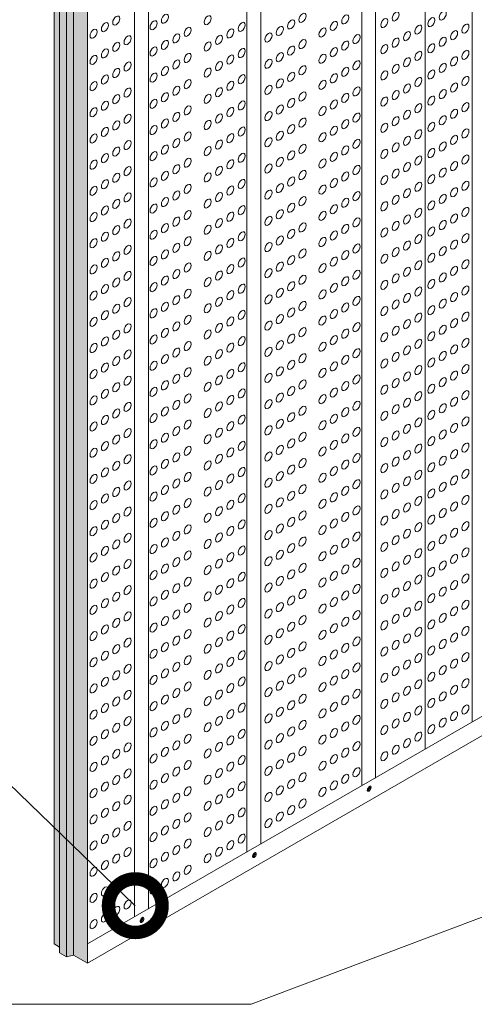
# Model space of a CAD drawing. Header units: millimetres. Extents: x 736.7 to 766.2, y 80.8 to 116.7.
# Tile 3 of 9: x 746.4 to 749.8, y 94.5 to 101.8. Entities that reach past the tile are written whole.
import ezdxf

# ---------------------------------------------------------------- set-up
doc = ezdxf.new("R2010")
doc.units = ezdxf.units.MM
doc.header["$LTSCALE"] = 0.025
doc.linetypes.add('DASHED2', pattern=[9.525, 6.35, -3.175])
doc.layers.get('0').update_dxf_attribs({"lineweight": 5})
for name, color, linetype, lineweight in [('00-ACERO', 4, 'Continuous', 15), ('hatch', 252, 'Continuous', 0), ('LAMINA ACCESORIOS', 1, 'Continuous', 20), ('PIJAS', 3, 'Continuous', 0), ('Poliestireno', 253, 'Continuous', 13), ('TEXTO', 7, 'DASHED2', 0)]:
    doc.layers.add(name, color=color, linetype=linetype, lineweight=lineweight)
doc.styles.add('Erika', font='techl___.ttf', dxfattribs={"height": 0.25})
doc.dimstyles.new('Erika', dxfattribs={"dimtxt": 0.25, "dimasz": 0.8, "dimexe": 0.5, "dimexo": 0.5, "dimgap": 0, "dimtad": 0, "dimlfac": 0.1, "dimzin": 1, "dimdsep": 46, "dimtxsty": 'Erika', "dimblk": 'DOTSMALL', "dimcen": 2.5, "dimse1": 1, "dimse2": 1, "dimclrd": 252, "dimclre": 252, "dimclrt": 256, "dimadec": 0, "dimazin": 0, "dimtfac": 1, "dimtmove": 0, "dimatfit": 3, "dimldrblk": 'DOTSMALL', "dimfxl": 0, "dimlwd": 0, "dimlwe": 0, "dimarcsym": 0})

# ---------------------------------------------------------------- blocks, each defined once
blk = doc.blocks.new('pij')
at = {"layer": 'PIJAS', "lineweight": 0}
for p, q in [((762.4441, 94.4835), (762.4396, 94.4861)), ((762.4451, 94.4754), (762.4406, 94.478)), ((762.4505, 94.4947), (762.446, 94.4973)), ((762.4536, 94.5004), (762.458, 94.4978))]:
    blk.add_line(p, q, dxfattribs=at)
for centre, radius, start, end in [((762.4492, 94.4832), 0.01, 163.44247, 211.30494), ((762.4595, 94.482), 0.0203, 131.39786, 168.60214), ((762.4339, 94.4871), 0.0193, 296.30111, 316.55753), ((762.4306, 94.4987), 0.0203, 311.39786, 348.60214), ((762.4355, 94.4783), 0.01, 343.44247, 31.30494), ((762.4453, 94.4854), 0.01, 268.69506, 316.55753), ((762.4533, 94.4904), 0.01, 88.69506, 136.55753), ((762.4221, 94.5031), 0.0389, 311.39786, 318.83177), ((762.4508, 94.5047), 0.01, 268.69506, 316.55753), ((762.4392, 94.4937), 0.0203, 311.39786, 348.60214), ((762.4495, 94.4926), 0.01, 343.44247, 31.30494)]:
    blk.add_arc(centre, radius, start, end, dxfattribs=at)
at = {"layer": 'PIJAS', "lineweight": 0, "extrusion": (0, 0, -1)}
for centre, major_axis, start_param, end_param in [((762.4456, 94.4896), (-0.0108, -0.0186), 6.167322, 9.561014), ((762.4476, 94.4883), (-0.0108, -0.0186), 5.759587, 10.581991), ((762.4525, 94.4861), (-0.0056, -0.00971), 5.759587, 9.948377)]:
    blk.add_ellipse(centre, major_axis=major_axis, ratio=0.440998, start_param=start_param, end_param=end_param, dxfattribs=at)
blk = doc.blocks.new('_DotSmall')
at = {"color": 0, "linetype": 'ByBlock', "const_width": 0.5}
blk.add_lwpolyline([(-0.0625, 0, 1), (0.0625, 0, 1)], format="xyb", close=True, dxfattribs=at)
blk = doc.blocks.new('duphi')
at = {"layer": 'hatch', "color": 251, "linetype": 'ByBlock', "lineweight": 0, "extrusion": (0, 0, -1)}
for centre in [(763.1432, 101.8286), (760.7087, 101.7903), (760.9872, 101.7558), (761.0718, 101.8046), (761.3902, 101.7932), (762.013, 101.7621), (762.0976, 101.8109), (762.3315, 101.7506), (762.4161, 101.7994), (762.7077, 101.7725), (762.7922, 101.8213), (763.0586, 101.7798), (760.5395, 101.6926), (760.6241, 101.7415), (761.2409, 101.707), (761.5594, 101.6955), (761.644, 101.7443), (761.9284, 101.7132), (762.2469, 101.7018), (762.9614, 101.7237), (763.2278, 101.6821), (763.3123, 101.7309), (760.7932, 101.6438), (761.0718, 101.6093), (761.1564, 101.6581), (761.4748, 101.6467), (761.8438, 101.6644), (762.0976, 101.6156), (762.4161, 101.6041), (762.5006, 101.653), (762.7922, 101.626), (762.8768, 101.6748), (763.1432, 101.6333), (760.6241, 101.5461), (760.7087, 101.595), (760.9872, 101.5605), (761.3902, 101.5978), (761.644, 101.549), (762.013, 101.5667), (762.3315, 101.5553), (762.7077, 101.5772), (763.0586, 101.5844), (763.3123, 101.5356), (760.5395, 101.4973), (761.1564, 101.4628), (761.2409, 101.5116), (761.5594, 101.5002), (761.8438, 101.4691), (761.9284, 101.5179), (762.2469, 101.5065), (762.5006, 101.4576), (762.8768, 101.4795), (762.9614, 101.5283), (763.2278, 101.4868), (760.7087, 101.3997), (760.7932, 101.4485), (761.0718, 101.414), (761.3902, 101.4025), (761.4748, 101.4514), (762.0976, 101.4203), (762.4161, 101.4088), (762.7922, 101.4307), (763.0586, 101.3891), (763.1432, 101.4379), (760.6241, 101.3508), (760.9872, 101.3651), (761.2409, 101.3163), (761.644, 101.3537), (761.9284, 101.3226), (762.013, 101.3714), (762.2469, 101.3111), (762.3315, 101.36), (762.7077, 101.3818), (762.9614, 101.333), (763.3123, 101.3403), (760.5395, 101.302), (760.7932, 101.2532), (761.1564, 101.2675), (761.4748, 101.256), (761.5594, 101.3049), (761.8438, 101.2738), (762.5006, 101.2623), (762.7922, 101.2353), (762.8768, 101.2842), (763.1432, 101.2426), (763.2278, 101.2915), (760.7087, 101.2043), (760.9872, 101.1698), (761.0718, 101.2186), (761.3902, 101.2072), (762.013, 101.1761), (762.0976, 101.2249), (762.3315, 101.1646), (762.4161, 101.2135), (762.7077, 101.1865), (763.0586, 101.1938), (760.5395, 101.1067), (760.6241, 101.1555), (761.2409, 101.121), (761.5594, 101.1095), (761.644, 101.1584), (761.9284, 101.1273), (762.2469, 101.1158), (762.8768, 101.0888), (762.9614, 101.1377), (763.2278, 101.0961), (763.3123, 101.145), (760.7932, 101.0578), (761.0718, 101.0233), (761.1564, 101.0722), (761.4748, 101.0607), (761.8438, 101.0784), (762.0976, 101.0296), (762.4161, 101.0181), (762.5006, 101.067), (762.7922, 101.04), (763.1432, 101.0473), (760.6241, 100.9602), (760.7087, 101.009), (760.9872, 100.9745), (761.3902, 101.0119), (761.644, 100.963), (762.013, 100.9808), (762.3315, 100.9693), (762.7077, 100.9912), (762.9614, 100.9424), (763.0586, 100.9985), (763.3123, 100.9496), (760.5395, 100.9113), (761.1564, 100.8768), (761.2409, 100.9257), (761.5594, 100.9142), (761.8438, 100.8831), (761.9284, 100.9319), (762.2469, 100.9205), (762.5006, 100.8717), (762.8768, 100.8935), (763.2278, 100.9008), (760.7087, 100.8137), (760.7932, 100.8625), (761.0718, 100.828), (761.3902, 100.8165), (761.4748, 100.8654), (762.0976, 100.8343), (762.4161, 100.8228), (762.7077, 100.7959), (762.7922, 100.8447), (763.0586, 100.8031), (763.1432, 100.852), (760.6241, 100.7648), (760.9872, 100.7792), (761.2409, 100.7303), (761.644, 100.7677), (761.9284, 100.7366), (762.013, 100.7854), (762.2469, 100.7252), (762.3315, 100.774), (762.9614, 100.747), (763.3123, 100.7543), (760.5395, 100.716), (760.7932, 100.6672), (761.1564, 100.6815), (761.4748, 100.6701), (761.5594, 100.7189), (761.8438, 100.6878), (762.5006, 100.6763), (762.7922, 100.6494), (762.8768, 100.6982), (763.1432, 100.6567), (763.2278, 100.7055), (760.7087, 100.6184), (760.9872, 100.5838), (761.0718, 100.6327), (761.3902, 100.6212), (762.013, 100.5901), (762.0976, 100.639), (762.3315, 100.5787), (762.4161, 100.6275), (762.7077, 100.6005), (763.0586, 100.6078), (760.5395, 100.5207), (760.6241, 100.5695), (761.2409, 100.535), (761.5594, 100.5236), (761.644, 100.5724), (761.9284, 100.5413), (762.2469, 100.5298), (762.8768, 100.5029), (762.9614, 100.5517), (763.2278, 100.5102), (763.3123, 100.559), (760.7932, 100.4719), (761.0718, 100.4374), (761.1564, 100.4862), (761.4748, 100.4747), (761.8438, 100.4925), (762.0976, 100.4436), (762.4161, 100.4322), (762.5006, 100.481), (762.7922, 100.454), (763.1432, 100.4613), (760.6241, 100.3742), (760.7087, 100.423), (760.9872, 100.3885), (761.3902, 100.4259), (761.644, 100.3771), (762.013, 100.3948), (762.3315, 100.3833), (762.7077, 100.4052), (762.9614, 100.3564), (763.0586, 100.4125), (763.3123, 100.3637), (760.5395, 100.3254), (761.1564, 100.2909), (761.2409, 100.3397), (761.5594, 100.3282), (761.8438, 100.2971), (761.9284, 100.346), (762.2469, 100.3345), (762.5006, 100.2857), (762.8768, 100.3075), (763.2278, 100.3148), (760.7087, 100.2277), (760.7932, 100.2765), (761.0718, 100.242), (761.3902, 100.2306), (761.4748, 100.2794), (762.0976, 100.2483), (762.4161, 100.2368), (762.7077, 100.2099), (762.7922, 100.2587), (763.0586, 100.2172), (763.1432, 100.266), (760.6241, 100.1789), (760.9872, 100.1932), (761.2409, 100.1444), (761.644, 100.1817), (761.9284, 100.1506), (762.013, 100.1995), (762.2469, 100.1392), (762.3315, 100.188), (762.9614, 100.1611), (763.3123, 100.1683), (760.5395, 100.13), (760.7932, 100.0812), (761.1564, 100.0955), (761.4748, 100.0841), (761.5594, 100.1329), (761.8438, 100.1018), (762.5006, 100.0904), (762.7922, 100.0634), (762.8768, 100.1122), (763.1432, 100.0707), (763.2278, 100.1195), (760.7087, 100.0324), (760.9872, 99.9979), (761.0718, 100.0467), (761.3902, 100.0352), (762.013, 100.0041), (762.0976, 100.053), (762.3315, 99.9927), (762.4161, 100.0415), (762.7077, 100.0146), (763.0586, 100.0218), (760.5395, 99.9347), (760.6241, 99.9835), (761.2409, 99.949), (761.5594, 99.9376), (761.644, 99.9864), (761.9284, 99.9553), (762.2469, 99.9439), (762.8768, 99.9169), (762.9614, 99.9657), (763.2278, 99.9242), (763.3123, 99.973), (760.7932, 99.8859), (761.0718, 99.8514), (761.1564, 99.9002), (761.3902, 99.8399), (761.4748, 99.8888), (761.8438, 99.9065), (762.0976, 99.8577), (762.4161, 99.8462), (762.5006, 99.895), (762.7922, 99.8681), (763.1432, 99.8754), (760.6241, 99.7882), (760.7087, 99.8371), (760.9872, 99.8025), (761.644, 99.7911), (762.013, 99.8088), (762.3315, 99.7974), (762.7077, 99.8192), (762.9614, 99.7704), (763.0586, 99.8265), (763.3123, 99.7777), (760.5395, 99.7394), (761.1564, 99.7049), (761.2409, 99.7537), (761.4748, 99.6934), (761.5594, 99.7423), (761.8438, 99.7112), (761.9284, 99.76), (762.2469, 99.7485), (762.5006, 99.6997), (762.8768, 99.7216), (763.2278, 99.7289), (760.7087, 99.6417), (760.7932, 99.6906), (761.0718, 99.6561), (761.3902, 99.6446), (762.0976, 99.6623), (762.4161, 99.6509), (762.7077, 99.6239), (762.7922, 99.6727), (763.0586, 99.6312), (763.1432, 99.68), (760.6241, 99.5929), (760.9872, 99.6072), (761.2409, 99.5584), (761.5594, 99.5469), (761.644, 99.5958), (761.9284, 99.5647), (762.013, 99.6135), (762.2469, 99.5532), (762.3315, 99.602), (762.9614, 99.5751), (763.3123, 99.5824), (760.5395, 99.5441), (760.7932, 99.4952), (761.1564, 99.5096), (761.4748, 99.4981), (761.8438, 99.5158), (762.5006, 99.5044), (762.7922, 99.4774), (762.8768, 99.5262), (763.1432, 99.4847), (763.2278, 99.5335), (760.7087, 99.4464), (760.9872, 99.4119), (761.0718, 99.4607), (761.3902, 99.4493), (761.644, 99.4004), (762.013, 99.4182), (762.0976, 99.467), (762.3315, 99.4067), (762.4161, 99.4556), (762.7077, 99.4286), (763.0586, 99.4359), (760.5395, 99.3487), (760.6241, 99.3976), (761.2409, 99.3631), (761.5594, 99.3516), (761.9284, 99.3693), (762.2469, 99.3579), (762.8768, 99.3309), (762.9614, 99.3798), (763.2278, 99.3382), (763.3123, 99.387), (760.7932, 99.2999), (761.0718, 99.2654), (761.1564, 99.3142), (761.3902, 99.2539), (761.4748, 99.3028), (761.8438, 99.3205), (762.0976, 99.2717), (762.4161, 99.2602), (762.5006, 99.3091), (762.7922, 99.2821), (763.1432, 99.2894), (760.6241, 99.2023), (760.7087, 99.2511), (760.9872, 99.2166), (761.644, 99.2051), (762.013, 99.2228), (762.3315, 99.2114), (762.7077, 99.2333), (762.9614, 99.1844), (763.0586, 99.2405), (763.3123, 99.1917), (760.5395, 99.1534), (761.1564, 99.1189), (761.2409, 99.1677), (761.4748, 99.1075), (761.5594, 99.1563), (761.8438, 99.1252), (761.9284, 99.174), (762.2469, 99.1626), (762.5006, 99.1137), (762.8768, 99.1356), (763.2278, 99.1429), (760.7087, 99.0558), (760.7932, 99.1046), (761.0718, 99.0701), (761.3902, 99.0586), (762.0976, 99.0764), (762.4161, 99.0649), (762.7077, 99.0379), (762.7922, 99.0868), (763.0586, 99.0452), (763.1432, 99.0941), (760.6241, 99.0069), (760.9872, 99.0212), (761.2409, 98.9724), (761.5594, 98.961), (761.644, 99.0098), (761.9284, 98.9787), (762.013, 99.0275), (762.2469, 98.9672), (762.3315, 99.0161), (762.9614, 98.9891), (763.3123, 98.9964), (760.5395, 98.9581), (760.7932, 98.9093), (761.1564, 98.9236), (761.4748, 98.9121), (761.8438, 98.9299), (762.5006, 98.9184), (762.7922, 98.8914), (762.8768, 98.9403), (763.1432, 98.8987), (763.2278, 98.9476), (760.6241, 98.8116), (760.7087, 98.8604), (760.9872, 98.8259), (761.0718, 98.8748), (761.3902, 98.8633), (761.644, 98.8145), (762.013, 98.8322), (762.0976, 98.881), (762.3315, 98.8207), (762.4161, 98.8696), (762.7077, 98.8426), (763.0586, 98.8499), (760.5395, 98.7628), (761.2409, 98.7771), (761.5594, 98.7656), (761.9284, 98.7834), (762.2469, 98.7719), (762.8768, 98.745), (762.9614, 98.7938), (763.2278, 98.7522), (763.3123, 98.8011), (760.7087, 98.6651), (760.7932, 98.7139), (761.0718, 98.6794), (761.1564, 98.7283), (761.3902, 98.668), (761.4748, 98.7168), (761.8438, 98.7345), (762.0976, 98.6857), (762.4161, 98.6743), (762.5006, 98.7231), (762.7922, 98.6961), (763.1432, 98.7034), (760.6241, 98.6163), (760.9872, 98.6306), (761.644, 98.6191), (762.013, 98.6369), (762.3315, 98.6254), (762.7077, 98.6473), (762.9614, 98.5985), (763.0586, 98.6546), (763.3123, 98.6057), (760.5395, 98.5674), (760.7932, 98.5186), (761.1564, 98.5329), (761.2409, 98.5818), (761.4748, 98.5215), (761.5594, 98.5703), (761.8438, 98.5392), (761.9284, 98.588), (762.2469, 98.5766), (762.5006, 98.5278), (762.8768, 98.5496), (763.2278, 98.5569), (760.7087, 98.4698), (761.0718, 98.4841), (761.3902, 98.4727), (762.0976, 98.4904), (762.4161, 98.4789), (762.7077, 98.452), (762.7922, 98.5008), (763.0586, 98.4592), (763.1432, 98.5081), (760.5395, 98.3721), (760.6241, 98.421), (760.9872, 98.4353), (761.2409, 98.3864), (761.5594, 98.375), (761.644, 98.4238), (761.9284, 98.3927), (762.013, 98.4416), (762.2469, 98.3813), (762.3315, 98.4301), (762.9614, 98.4031), (763.3123, 98.4104), (760.7932, 98.3233), (761.1564, 98.3376), (761.4748, 98.3262), (761.8438, 98.3439), (762.5006, 98.3324), (762.7922, 98.3055), (762.8768, 98.3543), (763.1432, 98.3128), (763.2278, 98.3616), (760.6241, 98.2256), (760.7087, 98.2745), (760.9872, 98.2399), (761.0718, 98.2888), (761.3902, 98.2773), (761.644, 98.2285), (762.013, 98.2462), (762.0976, 98.2951), (762.3315, 98.2348), (762.4161, 98.2836), (762.7077, 98.2566), (763.0586, 98.2639), (760.5395, 98.1768), (761.2409, 98.1911), (761.5594, 98.1797), (761.9284, 98.1974), (762.2469, 98.1859), (762.8768, 98.159), (762.9614, 98.2078), (763.2278, 98.1663), (763.3123, 98.2151), (760.7087, 98.0791), (760.7932, 98.128), (761.0718, 98.0935), (761.1564, 98.1423), (761.3902, 98.082), (761.4748, 98.1308), (761.8438, 98.1486), (762.0976, 98.0997), (762.4161, 98.0883), (762.5006, 98.1371), (762.7922, 98.1101), (763.1432, 98.1174), (760.6241, 98.0303), (760.9872, 98.0446), (761.644, 98.0332), (762.013, 98.0509), (762.3315, 98.0394), (762.7077, 98.0613), (762.9614, 98.0125), (763.0586, 98.0686), (763.3123, 98.0198), (760.5395, 97.9815), (760.7932, 97.9326), (761.1564, 97.947), (761.2409, 97.9958), (761.4748, 97.9355), (761.5594, 97.9843), (761.8438, 97.9532), (761.9284, 98.0021), (762.2469, 97.9906), (762.5006, 97.9418), (762.8768, 97.9637), (763.2278, 97.9709), (760.7087, 97.8838), (761.0718, 97.8981), (761.3902, 97.8867), (762.0976, 97.9044), (762.4161, 97.893), (762.7077, 97.866), (762.7922, 97.9148), (763.0586, 97.8733), (763.1432, 97.9221), (760.5395, 97.7861), (760.6241, 97.835), (760.9872, 97.8493), (761.2409, 97.8005), (761.5594, 97.789), (761.644, 97.8378), (761.9284, 97.8067), (762.013, 97.8556), (762.2469, 97.7953), (762.3315, 97.8441), (762.9614, 97.8172), (763.3123, 97.8244), (760.7932, 97.7373), (761.1564, 97.7516), (761.4748, 97.7402), (761.8438, 97.7579), (762.5006, 97.7465), (762.7922, 97.7195), (762.8768, 97.7683), (763.1432, 97.7268), (763.2278, 97.7756), (760.6241, 97.6397), (760.7087, 97.6885), (760.9872, 97.654), (761.0718, 97.7028), (761.3902, 97.6914), (761.644, 97.6425), (762.013, 97.6603), (762.0976, 97.7091), (762.3315, 97.6488), (762.4161, 97.6976), (762.7077, 97.6707), (763.0586, 97.678), (760.5395, 97.5908), (761.2409, 97.6051), (761.5594, 97.5937), (761.9284, 97.6114), (762.2469, 97.6), (762.8768, 97.573), (762.9614, 97.6218), (763.2278, 97.5803), (763.3123, 97.6291), (760.7087, 97.4932), (760.7932, 97.542), (761.0718, 97.5075), (761.1564, 97.5563), (761.3902, 97.496), (761.4748, 97.5449), (761.8438, 97.5626), (762.0976, 97.5138), (762.4161, 97.5023), (762.5006, 97.5511), (762.7922, 97.5242), (763.1432, 97.5315), (760.6241, 97.4443), (760.9872, 97.4587), (761.644, 97.4472), (762.013, 97.4649), (762.3315, 97.4535), (762.7077, 97.4753), (762.9614, 97.4265), (763.0586, 97.4826), (763.3123, 97.4338), (760.5395, 97.3955), (760.7932, 97.3467), (761.1564, 97.361), (761.2409, 97.4098), (761.4748, 97.3495), (761.5594, 97.3984), (761.8438, 97.3673), (761.9284, 97.4161), (762.2469, 97.4046), (762.5006, 97.3558), (762.8768, 97.3777), (763.2278, 97.385), (760.7087, 97.2978), (761.0718, 97.3122), (761.3902, 97.3007), (762.013, 97.2696), (762.0976, 97.3184), (762.4161, 97.307), (762.7077, 97.28), (762.7922, 97.3288), (763.0586, 97.2873), (763.1432, 97.3361), (760.5395, 97.2002), (760.6241, 97.249), (760.9872, 97.2633), (761.2409, 97.2145), (761.5594, 97.203), (761.644, 97.2519), (761.9284, 97.2208), (762.2469, 97.2093), (762.3315, 97.2581), (762.9614, 97.2312), (763.3123, 97.2385), (760.7932, 97.1513), (761.1564, 97.1657), (761.4748, 97.1542), (761.8438, 97.1719), (762.0976, 97.1231), (762.5006, 97.1605), (762.7922, 97.1335), (762.8768, 97.1824), (763.1432, 97.1408), (763.2278, 97.1896), (760.6241, 97.0537), (760.7087, 97.1025), (760.9872, 97.068), (761.0718, 97.1168), (761.3902, 97.1054), (761.644, 97.0565), (762.013, 97.0743), (762.3315, 97.0628), (762.4161, 97.1117), (762.7077, 97.0847), (763.0586, 97.092), (760.5395, 97.0048), (761.2409, 97.0192), (761.5594, 97.0077), (761.8438, 96.9766), (761.9284, 97.0254), (762.2469, 97.014), (762.8768, 96.987), (762.9614, 97.0359), (763.2278, 96.9943), (763.3123, 97.0431), (760.7087, 96.9072), (760.7932, 96.956), (761.0718, 96.9215), (761.1564, 96.9703), (761.3902, 96.9101), (761.4748, 96.9589), (762.0976, 96.9278), (762.4161, 96.9163), (762.5006, 96.9652), (762.7922, 96.9382), (763.1432, 96.9455), (760.6241, 96.8584), (760.9872, 96.8727), (761.644, 96.8612), (761.9284, 96.8301), (762.013, 96.879), (762.3315, 96.8675), (762.7077, 96.8894), (762.9614, 96.8405), (763.0586, 96.8967), (763.3123, 96.8478), (760.5395, 96.8095), (760.7932, 96.7607), (761.1564, 96.775), (761.2409, 96.8238), (761.4748, 96.7636), (761.5594, 96.8124), (761.8438, 96.7813), (762.2469, 96.8187), (762.5006, 96.7698), (762.8768, 96.7917), (763.2278, 96.799), (760.7087, 96.7119), (761.0718, 96.7262), (761.3902, 96.7147), (762.013, 96.6836), (762.0976, 96.7325), (762.4161, 96.721), (762.7077, 96.694), (762.7922, 96.7429), (763.0586, 96.7013), (763.1432, 96.7502), (760.5395, 96.6142), (760.6241, 96.663), (760.9872, 96.6774), (761.2409, 96.6285), (761.5594, 96.6171), (761.644, 96.6659), (761.9284, 96.6348), (762.2469, 96.6233), (762.3315, 96.6722), (762.9614, 96.6452), (763.3123, 96.6525), (760.7932, 96.5654), (761.1564, 96.5797), (761.4748, 96.5682), (761.8438, 96.586), (762.0976, 96.5371), (762.5006, 96.5745), (762.7922, 96.5475), (762.8768, 96.5964), (763.1432, 96.5548), (763.2278, 96.6037), (760.6241, 96.4677), (760.7087, 96.5165), (760.9872, 96.482), (761.0718, 96.5309), (761.3902, 96.5194), (761.644, 96.4706), (762.013, 96.4883), (762.3315, 96.4769), (762.4161, 96.5257), (762.7077, 96.4987), (763.0586, 96.506), (760.5395, 96.4189), (761.2409, 96.4332), (761.5594, 96.4217), (761.8438, 96.3906), (761.9284, 96.4395), (762.2469, 96.428), (762.8768, 96.4011), (762.9614, 96.4499), (760.7087, 96.3212), (760.7932, 96.37), (761.0718, 96.3355), (761.1564, 96.3844), (761.3902, 96.3241), (761.4748, 96.3729), (762.0976, 96.3418), (762.4161, 96.3304), (762.5006, 96.3792), (762.7922, 96.3522), (760.6241, 96.2724), (760.9872, 96.2867), (761.644, 96.2752), (761.9284, 96.2441), (762.013, 96.293), (762.3315, 96.2815), (762.7077, 96.3034), (760.5395, 96.2236), (760.7932, 96.1747), (761.1564, 96.189), (761.2409, 96.2379), (761.4748, 96.1776), (761.5594, 96.2264), (761.8438, 96.1953), (762.2469, 96.2327), (762.5006, 96.1839), (760.7087, 96.1259), (761.0718, 96.1402), (761.3902, 96.1288), (762.013, 96.0977), (762.0976, 96.1465), (762.4161, 96.135), (760.5395, 96.0282), (760.6241, 96.0771), (760.9872, 96.0914), (761.2409, 96.0425), (761.5594, 96.0311), (761.644, 96.0799), (761.9284, 96.0488), (762.2469, 96.0374), (762.3315, 96.0862), (760.7932, 95.9794), (761.1564, 95.9937), (761.4748, 95.9823), (761.8438, 96), (762.0976, 95.9512), (760.6241, 95.8817), (760.7087, 95.9306), (760.9872, 95.8961), (761.0718, 95.9449), (761.3902, 95.9334), (761.644, 95.8846), (762.013, 95.9023), (760.5395, 95.8329), (761.2409, 95.8472), (761.5594, 95.8358), (761.8438, 95.8047), (761.9284, 95.8535), (760.7087, 95.7352), (760.7932, 95.7841), (761.0718, 95.7496), (761.1564, 95.7984), (761.3902, 95.7381), (761.4748, 95.7869), (760.6241, 95.6864), (760.9872, 95.7007), (761.644, 95.6893), (760.5395, 95.6376), (760.7932, 95.5887), (761.1564, 95.6031), (761.2409, 95.6519), (761.4748, 95.5916), (761.5594, 95.6404), (760.7087, 95.5399), (761.0718, 95.5542), (761.3902, 95.5428), (760.5395, 95.4423), (760.6241, 95.4911), (760.9872, 95.5054), (761.2409, 95.4566), (760.7932, 95.3934), (761.1564, 95.4077), (760.6241, 95.2958), (760.7087, 95.3446), (760.9872, 95.3101), (761.0718, 95.3589), (760.5395, 95.2469), (760.7087, 95.1493), (760.7932, 95.1981), (760.6241, 95.1004), (760.5395, 95.0516)]:
    blk.add_ellipse(centre, major_axis=(-0.0187, -0.0324), ratio=0.57735, dxfattribs=at)

msp = doc.modelspace()

# ---------------------------------------------------------------- hatches: boundary and pattern name
at = {"layer": 'hatch', "linetype": 'ByBlock'}
h = msp.add_hatch(dxfattribs=at)
h.set_pattern_fill('HONEY', color=256, scale=0.015)
h.set_pattern_definition([(0, (-13.582906, -1e-14), (0.0714375, 0.0412444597), [0.047625, -0.09525]), (120, (-13.582906, -1e-14), (-0.0714374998, 0.04124446), [0.047625, -0.09525]), (60, (-13.582906, -1e-14), (2e-10, 0.0824889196), [-0.09525, 0.047625])])
h.paths.add_polyline_path([(746.911, 101.9593), (746.807, 102.0193), (746.807, 94.8193), (746.911, 94.7593), (746.911, 94.9033)])
h.paths.add_polyline_path([(746.807, 102.0193), (746.754, 102.0067), (746.754, 94.8067), (746.807, 94.8193)])
h.paths.add_polyline_path([(746.754, 102.0067), (746.7021, 102.0367), (746.7021, 94.8367), (746.754, 94.8067)])
h.paths.add_polyline_path([(746.7021, 102.0367), (746.7239, 102.0673), (746.6615, 102.1033), (746.6615, 94.9033), (746.7021, 94.8799)])

# ---------------------------------------------------------------- linework, layer by layer
at = {"layer": '00-ACERO', "linetype": 'ByBlock'}
for p, q in [((749.781, 103.6163), (749.781, 96.5603)), ((749.0601, 103.2001), (749.0601, 96.1413)), ((748.9562, 103.1401), (748.9562, 96.0841)), ((748.2034, 102.7055), (748.2034, 95.6467)), ((748.0995, 102.6455), (748.0995, 95.5895)), ((747.2619, 102.1619), (747.2619, 95.1059)), ((747.3658, 102.2219), (747.3658, 95.1659))]:
    msp.add_line(p, q, dxfattribs=at)
at = {"layer": 'hatch', "linetype": 'ByBlock'}
msp.add_line((746.7021, 94.8799), (746.7021, 94.8367), dxfattribs=at)
at = {"layer": 'LAMINA ACCESORIOS', "linetype": 'ByBlock'}
for p, q in [((750.5456, 97.0017), (746.911, 94.9033)), ((750.5456, 96.8577), (746.911, 94.7593)), ((746.911, 94.9033), (746.911, 94.7593))]:
    msp.add_line(p, q, dxfattribs=at)
at = {"layer": 'Poliestireno', "linetype": 'ByBlock'}
for p, q in [((749.43, 103.4137), (749.43, 96.3577)), ((746.6615, 94.9033), (746.6615, 102.1033)), ((746.7021, 102.0367), (746.7021, 94.8367)), ((746.807, 102.0193), (746.807, 94.8193)), ((746.754, 102.0067), (746.754, 94.8067)), ((746.911, 101.9593), (746.911, 94.7593))]:
    msp.add_line(p, q, dxfattribs=at)
for points in [[(746.6615, 94.9033), (746.7021, 94.8799)], [(746.7021, 94.8367), (746.754, 94.8067), (746.807, 94.8193), (746.911, 94.7593)]]:
    msp.add_lwpolyline(points, dxfattribs=at)

# ---------------------------------------------------------------- block references
at = {"layer": 'hatch', "linetype": 'ByBlock', "lineweight": 0}
for name, p in [('duphi', (-13.5829, 0)), ('pij', (-13.4343, 1.5722)), ('pij', (-14.2909, 1.0776)), ('pij', (-15.1286, 0.594))]:
    msp.add_blockref(name, p, dxfattribs=at)

# ---------------------------------------------------------------- leaders
at = {"layer": 'TEXTO', "linetype": 'ByBlock', "lineweight": 0}
for points in [[(747.2677, 95.1891), (745.7673, 96.6385), (745.1119, 96.6385)], [(752.1109, 95.954), (748.131, 94.4534), (745.0951, 94.4534)]]:
    msp.add_leader(points, dimstyle='Erika', override={"dimgap": 0, "dimtad": 0}, dxfattribs=at)

doc.saveas('drawing.dxf')
